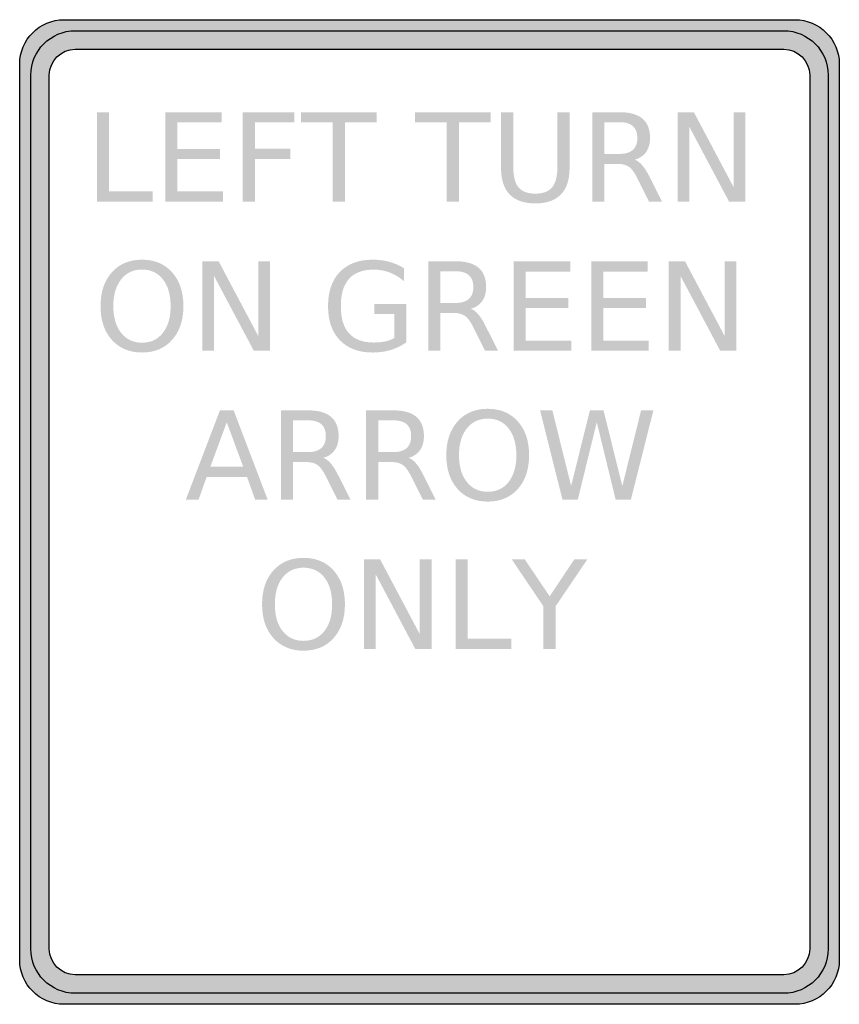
# Model space of a CAD drawing. Header units: inches. Extents: x -0.5 to 0.5, y -0.6 to 0.6.
import ezdxf

# ---------------------------------------------------------------- set-up
doc = ezdxf.new("R2010")
doc.units = ezdxf.units.IN
doc.header["$MEASUREMENT"] = 0

msp = doc.modelspace()

# ---------------------------------------------------------------- hatches: boundary and pattern name
h = msp.add_hatch(color=7)
h.paths.add_polyline_path([(-0.5, -0.2827), (-0.5, 0.5469), (-0.4994, 0.5541), (-0.498, 0.5611), (-0.4958, 0.568), (-0.4926, 0.5742), (-0.4886, 0.58), (-0.4842, 0.5852), (-0.479, 0.5898), (-0.4732, 0.5936), (-0.467, 0.5968), (-0.4602, 0.599), (-0.4532, 0.6006), (-0.4458, 0.601), (0.0014, 0.601), (0.4458, 0.601), (0.4532, 0.6006), (0.4602, 0.599), (0.467, 0.5968), (0.4732, 0.5936), (0.479, 0.5898), (0.4842, 0.5852), (0.4886, 0.58), (0.4926, 0.5742), (0.4958, 0.568), (0.498, 0.5611), (0.4994, 0.5541), (0.5, 0.5469), (0.5, -0.2827), (0.5, -0.5469), (0.4994, -0.5541), (0.498, -0.5611), (0.4958, -0.568), (0.4926, -0.5742), (0.4886, -0.58), (0.4842, -0.5852), (0.479, -0.5898), (0.4732, -0.5936), (0.467, -0.5968), (0.4602, -0.599), (0.4532, -0.6006), (0.4458, -0.601), (0.0014, -0.601), (-0.4458, -0.601), (-0.4532, -0.6006), (-0.4602, -0.599), (-0.467, -0.5968), (-0.4732, -0.5936), (-0.479, -0.5898), (-0.4842, -0.5852), (-0.4886, -0.58), (-0.4926, -0.5742), (-0.4958, -0.568), (-0.498, -0.5611), (-0.4994, -0.5541), (-0.5, -0.5469), (-0.5, -0.2827)])
h.paths.add_polyline_path([(-0.464, -0.2827), (-0.464, 0.5333), (-0.4636, 0.5375), (-0.4628, 0.5417), (-0.4614, 0.5455), (-0.4596, 0.5493), (-0.4574, 0.5525), (-0.4546, 0.5557), (-0.4516, 0.5583), (-0.4482, 0.5605), (-0.4445, 0.5623), (-0.4407, 0.5638), (-0.4365, 0.5646), (-0.4323, 0.565), (0.0014, 0.565), (0.4323, 0.565), (0.4365, 0.5646), (0.4407, 0.5638), (0.4445, 0.5623), (0.4482, 0.5605), (0.4516, 0.5583), (0.4546, 0.5557), (0.4574, 0.5525), (0.4596, 0.5493), (0.4614, 0.5455), (0.4628, 0.5417), (0.4636, 0.5375), (0.464, 0.5333), (0.464, -0.2827), (0.464, -0.5333), (0.4636, -0.5375), (0.4628, -0.5417), (0.4614, -0.5455), (0.4596, -0.5493), (0.4574, -0.5525), (0.4546, -0.5557), (0.4516, -0.5583), (0.4482, -0.5605), (0.4445, -0.5623), (0.4407, -0.5638), (0.4365, -0.5646), (0.4323, -0.565), (0.0014, -0.565), (-0.4323, -0.565), (-0.4365, -0.5646), (-0.4407, -0.5638), (-0.4445, -0.5623), (-0.4482, -0.5605), (-0.4516, -0.5583), (-0.4546, -0.5557), (-0.4574, -0.5525), (-0.4596, -0.5493), (-0.4614, -0.5455), (-0.4628, -0.5417), (-0.4636, -0.5375), (-0.464, -0.5333), (-0.464, -0.2827)], flags=0)
h = msp.add_hatch(color=7)
edge = h.paths.add_edge_path()
edge.add_line((-0.4865, -0.2826), (-0.4865, 0.5333))
edge.add_spline(control_points=[(-0.4865, 0.5333), (-0.4865, 0.5632), (-0.4622, 0.5875), (-0.4323, 0.5875)], knot_values=[0, 0, 0, 0, 1, 1, 1, 1], degree=3, periodic=0)
edge.add_line((-0.4323, 0.5875), (0.0014, 0.5875))
edge.add_line((0.0014, 0.5875), (0.4323, 0.5875))
edge.add_spline(control_points=[(0.4323, 0.5875), (0.4622, 0.5875), (0.4865, 0.5632), (0.4865, 0.5333)], knot_values=[0, 0, 0, 0, 1, 1, 1, 1], degree=3, periodic=0)
edge.add_line((0.4865, 0.5333), (0.4865, -0.2826))
edge.add_line((0.4865, -0.2826), (0.4865, -0.5333))
edge.add_spline(control_points=[(0.4865, -0.5333), (0.4865, -0.5632), (0.4622, -0.5875), (0.4323, -0.5875)], knot_values=[0, 0, 0, 0, 1, 1, 1, 1], degree=3, periodic=0)
edge.add_line((0.4323, -0.5875), (0.0014, -0.5875))
edge.add_line((0.0014, -0.5875), (-0.4323, -0.5875))
edge.add_spline(control_points=[(-0.4323, -0.5875), (-0.4622, -0.5875), (-0.4865, -0.5632), (-0.4865, -0.5333)], knot_values=[0, 0, 0, 0, 1, 1, 1, 1], degree=3, periodic=0)
edge.add_line((-0.4865, -0.5333), (-0.4865, -0.2826))
edge = h.paths.add_edge_path(flags=0)
edge.add_line((-0.4639, -0.2826), (-0.4639, 0.5333))
edge.add_spline(control_points=[(-0.4639, 0.5333), (-0.4639, 0.5508), (-0.4497, 0.5649), (-0.4323, 0.5649)], knot_values=[0, 0, 0, 0, 1, 1, 1, 1], degree=3, periodic=0)
edge.add_line((-0.4323, 0.5649), (0.0014, 0.5649))
edge.add_line((0.0014, 0.5649), (0.4323, 0.5649))
edge.add_spline(control_points=[(0.4323, 0.5649), (0.4497, 0.5649), (0.4639, 0.5508), (0.4639, 0.5333)], knot_values=[0, 0, 0, 0, 1, 1, 1, 1], degree=3, periodic=0)
edge.add_line((0.4639, 0.5333), (0.4639, -0.2826))
edge.add_line((0.4639, -0.2826), (0.4639, -0.5333))
edge.add_spline(control_points=[(0.4639, -0.5333), (0.4639, -0.5508), (0.4497, -0.5649), (0.4323, -0.5649)], knot_values=[0, 0, 0, 0, 1, 1, 1, 1], degree=3, periodic=0)
edge.add_line((0.4323, -0.5649), (0.0014, -0.5649))
edge.add_line((0.0014, -0.5649), (-0.4323, -0.5649))
edge.add_spline(control_points=[(-0.4323, -0.5649), (-0.4497, -0.5649), (-0.4639, -0.5508), (-0.4639, -0.5333)], knot_values=[0, 0, 0, 0, 1, 1, 1, 1], degree=3, periodic=0)
edge.add_line((-0.4639, -0.5333), (-0.4639, -0.2826))
for points in [[(-0.4059, 0.4881), (-0.3911, 0.4881), (-0.3911, 0.3913), (-0.3379, 0.3913), (-0.3379, 0.3789), (-0.4059, 0.3789), (-0.4059, 0.4881)], [(-0.3224, 0.4881), (-0.2534, 0.4881), (-0.2534, 0.4756), (-0.3077, 0.4756), (-0.3077, 0.4433), (-0.2556, 0.4433), (-0.2556, 0.4309), (-0.3077, 0.4309), (-0.3077, 0.3913), (-0.2521, 0.3913), (-0.2521, 0.3789), (-0.3224, 0.3789), (-0.3224, 0.4881)], [(-0.2278, 0.4881), (-0.165, 0.4881), (-0.165, 0.4756), (-0.213, 0.4756), (-0.213, 0.4434), (-0.1697, 0.4434), (-0.1697, 0.431), (-0.213, 0.431), (-0.213, 0.3789), (-0.2278, 0.3789), (-0.2278, 0.4881)], [(-0.1568, 0.4881), (-0.0644, 0.4881), (-0.0644, 0.4756), (-0.1031, 0.4756), (-0.1031, 0.3789), (-0.118, 0.3789), (-0.118, 0.4756), (-0.1568, 0.4756), (-0.1568, 0.4881)], [(-0.0176, 0.4881), (0.0747, 0.4881), (0.0747, 0.4756), (0.036, 0.4756), (0.036, 0.3789), (0.0211, 0.3789), (0.0211, 0.4756), (-0.0176, 0.4756), (-0.0176, 0.4881)], [(0.3027, 0.4881), (0.3226, 0.4881), (0.371, 0.3967), (0.371, 0.4881), (0.3854, 0.4881), (0.3854, 0.3789), (0.3655, 0.3789), (0.3171, 0.4702), (0.3171, 0.3789), (0.3027, 0.3789), (0.3027, 0.4881)], [(-0.2772, 0.3061), (-0.2573, 0.3061), (-0.2089, 0.2147), (-0.2089, 0.3061), (-0.1945, 0.3061), (-0.1945, 0.1969), (-0.2144, 0.1969), (-0.2629, 0.2882), (-0.2629, 0.1969), (-0.2772, 0.1969), (-0.2772, 0.3061)], [(0.1026, 0.3061), (0.1717, 0.3061), (0.1717, 0.2936), (0.1174, 0.2936), (0.1174, 0.2613), (0.1694, 0.2613), (0.1694, 0.2489), (0.1174, 0.2489), (0.1174, 0.2093), (0.173, 0.2093), (0.173, 0.1969), (0.1026, 0.1969), (0.1026, 0.3061)], [(0.1973, 0.3061), (0.2663, 0.3061), (0.2663, 0.2936), (0.2121, 0.2936), (0.2121, 0.2613), (0.2641, 0.2613), (0.2641, 0.2489), (0.2121, 0.2489), (0.2121, 0.2093), (0.2676, 0.2093), (0.2676, 0.1969), (0.1973, 0.1969), (0.1973, 0.3061)], [(0.2919, 0.3061), (0.3118, 0.3061), (0.3602, 0.2147), (0.3602, 0.3061), (0.3746, 0.3061), (0.3746, 0.1969), (0.3547, 0.1969), (0.3063, 0.2882), (0.3063, 0.1969), (0.2919, 0.1969), (0.2919, 0.3061)], [(0.1349, 0.1241), (0.1499, 0.1241), (0.1728, 0.0318), (0.1957, 0.1241), (0.2123, 0.1241), (0.2353, 0.0318), (0.2582, 0.1241), (0.2732, 0.1241), (0.2457, 0.0149), (0.2272, 0.0149), (0.2041, 0.1096), (0.1809, 0.0149), (0.1623, 0.0149), (0.1349, 0.1241)], [(-0.0801, -0.0579), (-0.0602, -0.0579), (-0.0118, -0.1493), (-0.0118, -0.0579), (0.0025, -0.0579), (0.0025, -0.1671), (-0.0174, -0.1671), (-0.0658, -0.0758), (-0.0658, -0.1671), (-0.0801, -0.1671), (-0.0801, -0.0579)], [(0.0319, -0.0579), (0.0467, -0.0579), (0.0467, -0.1547), (0.0999, -0.1547), (0.0999, -0.1671), (0.0319, -0.1671), (0.0319, -0.0579)], [(0.1004, -0.0579), (0.1163, -0.0579), (0.1466, -0.1029), (0.1766, -0.0579), (0.1925, -0.0579), (0.1539, -0.1151), (0.1539, -0.1671), (0.139, -0.1671), (0.139, -0.1151), (0.1004, -0.0579)]]:
    msp.add_hatch(color=7).paths.add_polyline_path(points)
h = msp.add_hatch(color=7)
edge = h.paths.add_edge_path()
edge.add_line((0.0873, 0.4881), (0.1022, 0.4881))
edge.add_line((0.1022, 0.4881), (0.1022, 0.4217))
edge.add_spline(control_points=[(0.1022, 0.4217), (0.1022, 0.41), (0.1043, 0.4016), (0.1085, 0.3964), (0.1128, 0.3913), (0.1196, 0.3887), (0.1292, 0.3887), (0.1386, 0.3887), (0.1455, 0.3913), (0.1497, 0.3964), (0.1539, 0.4016), (0.1561, 0.41), (0.1561, 0.4217)], knot_values=[0, 0, 0, 0, 1, 1, 1, 2, 2, 2, 3, 3, 3, 4, 4, 4, 4], degree=3, periodic=0)
edge.add_line((0.1561, 0.4217), (0.1561, 0.4881))
edge.add_line((0.1561, 0.4881), (0.1709, 0.4881))
edge.add_line((0.1709, 0.4881), (0.1709, 0.4199))
edge.add_spline(control_points=[(0.1709, 0.4199), (0.1709, 0.4057), (0.1674, 0.3949), (0.1603, 0.3876), (0.1533, 0.3804), (0.1429, 0.3767), (0.1292, 0.3767), (0.1154, 0.3767), (0.1049, 0.3804), (0.0979, 0.3876), (0.0908, 0.3949), (0.0873, 0.4057), (0.0873, 0.4199)], knot_values=[0, 0, 0, 0, 1, 1, 1, 2, 2, 2, 3, 3, 3, 4, 4, 4, 4], degree=3, periodic=0)
edge.add_line((0.0873, 0.4199), (0.0873, 0.4881))
h = msp.add_hatch(color=7)
edge = h.paths.add_edge_path()
edge.add_spline(control_points=[(0.2504, 0.4301), (0.2536, 0.429), (0.2567, 0.4267), (0.2597, 0.4232), (0.2627, 0.4197), (0.2657, 0.4148), (0.2687, 0.4087)], knot_values=[0, 0, 0, 0, 1, 1, 1, 2, 2, 2, 2], degree=3, periodic=0)
edge.add_line((0.2687, 0.4087), (0.2837, 0.3789))
edge.add_line((0.2837, 0.3789), (0.2678, 0.3789))
edge.add_line((0.2678, 0.3789), (0.2539, 0.4069))
edge.add_spline(control_points=[(0.2539, 0.4069), (0.2503, 0.4142), (0.2468, 0.419), (0.2434, 0.4214), (0.24, 0.4238), (0.2354, 0.425), (0.2295, 0.425)], knot_values=[0, 0, 0, 0, 1, 1, 1, 2, 2, 2, 2], degree=3, periodic=0)
edge.add_line((0.2295, 0.425), (0.2134, 0.425))
edge.add_line((0.2134, 0.425), (0.2134, 0.3789))
edge.add_line((0.2134, 0.3789), (0.1986, 0.3789))
edge.add_line((0.1986, 0.3789), (0.1986, 0.4881))
edge.add_line((0.1986, 0.4881), (0.232, 0.4881))
edge.add_spline(control_points=[(0.232, 0.4881), (0.2445, 0.4881), (0.2538, 0.4854), (0.2599, 0.4802), (0.2661, 0.475), (0.2691, 0.4671), (0.2691, 0.4566), (0.2691, 0.4497), (0.2675, 0.444), (0.2644, 0.4395), (0.2612, 0.435), (0.2565, 0.4318), (0.2504, 0.4301)], knot_values=[0, 0, 0, 0, 1, 1, 1, 2, 2, 2, 3, 3, 3, 4, 4, 4, 4], degree=3, periodic=0)
edge = h.paths.add_edge_path(flags=0)
edge.add_line((0.2134, 0.4759), (0.2134, 0.4372))
edge.add_line((0.2134, 0.4372), (0.232, 0.4372))
edge.add_spline(control_points=[(0.232, 0.4372), (0.2391, 0.4372), (0.2445, 0.4388), (0.2481, 0.4421), (0.2518, 0.4454), (0.2536, 0.4502), (0.2536, 0.4566), (0.2536, 0.463), (0.2518, 0.4678), (0.2481, 0.4711), (0.2445, 0.4743), (0.2391, 0.4759), (0.232, 0.4759)], knot_values=[0, 0, 0, 0, 1, 1, 1, 2, 2, 2, 3, 3, 3, 4, 4, 4, 4], degree=3, periodic=0)
edge.add_line((0.232, 0.4759), (0.2134, 0.4759))
h = msp.add_hatch(color=7)
edge = h.paths.add_edge_path()
edge.add_spline(control_points=[(-0.3508, 0.308), (-0.3355, 0.308), (-0.3232, 0.3029), (-0.3141, 0.2926), (-0.3049, 0.2824), (-0.3003, 0.2686), (-0.3003, 0.2513), (-0.3003, 0.2341), (-0.3049, 0.2204), (-0.3141, 0.2101), (-0.3232, 0.1999), (-0.3355, 0.1947), (-0.3508, 0.1947), (-0.3661, 0.1947), (-0.3784, 0.1999), (-0.3876, 0.2101), (-0.3968, 0.2203), (-0.4014, 0.2341), (-0.4014, 0.2513), (-0.4014, 0.2686), (-0.3968, 0.2824), (-0.3876, 0.2926), (-0.3784, 0.3029), (-0.3661, 0.308), (-0.3508, 0.308)], knot_values=[0, 0, 0, 0, 1, 1, 1, 2, 2, 2, 3, 3, 3, 4, 4, 4, 5, 5, 5, 6, 6, 6, 7, 7, 7, 8, 8, 8, 8], degree=3, periodic=0)
edge = h.paths.add_edge_path(flags=0)
edge.add_spline(control_points=[(-0.3508, 0.296), (-0.3615, 0.296), (-0.37, 0.292), (-0.3763, 0.284), (-0.3826, 0.276), (-0.3858, 0.2651), (-0.3858, 0.2513), (-0.3858, 0.2376), (-0.3826, 0.2267), (-0.3763, 0.2187), (-0.37, 0.2107), (-0.3615, 0.2067), (-0.3508, 0.2067), (-0.34, 0.2067), (-0.3315, 0.2107), (-0.3253, 0.2187), (-0.319, 0.2267), (-0.3159, 0.2376), (-0.3159, 0.2513), (-0.3159, 0.2651), (-0.319, 0.276), (-0.3253, 0.284), (-0.3315, 0.292), (-0.34, 0.296), (-0.3508, 0.296)], knot_values=[0, 0, 0, 0, 1, 1, 1, 2, 2, 2, 3, 3, 3, 4, 4, 4, 5, 5, 5, 6, 6, 6, 7, 7, 7, 8, 8, 8, 8], degree=3, periodic=0)
h = msp.add_hatch(color=7)
edge = h.paths.add_edge_path()
edge.add_line((-0.0431, 0.2124), (-0.0431, 0.2418))
edge.add_line((-0.0431, 0.2418), (-0.0672, 0.2418))
edge.add_line((-0.0672, 0.2418), (-0.0672, 0.2539))
edge.add_line((-0.0672, 0.2539), (-0.0284, 0.2539))
edge.add_line((-0.0284, 0.2539), (-0.0284, 0.207))
edge.add_spline(control_points=[(-0.0284, 0.207), (-0.0341, 0.203), (-0.0404, 0.1999), (-0.0473, 0.1978), (-0.0542, 0.1958), (-0.0615, 0.1947), (-0.0693, 0.1947), (-0.0864, 0.1947), (-0.0997, 0.1997), (-0.1094, 0.2097), (-0.119, 0.2197), (-0.1238, 0.2335), (-0.1238, 0.2513), (-0.1238, 0.2692), (-0.119, 0.2831), (-0.1094, 0.2931), (-0.0997, 0.303), (-0.0864, 0.308), (-0.0693, 0.308), (-0.0622, 0.308), (-0.0554, 0.3072), (-0.049, 0.3054), (-0.0426, 0.3036), (-0.0367, 0.3011), (-0.0313, 0.2976)], knot_values=[0, 0, 0, 0, 1, 1, 1, 2, 2, 2, 3, 3, 3, 4, 4, 4, 5, 5, 5, 6, 6, 6, 7, 7, 7, 8, 8, 8, 8], degree=3, periodic=0)
edge.add_line((-0.0313, 0.2976), (-0.0313, 0.2819))
edge.add_spline(control_points=[(-0.0313, 0.2819), (-0.0367, 0.2866), (-0.0425, 0.29), (-0.0487, 0.2924), (-0.0548, 0.2947), (-0.0613, 0.2959), (-0.0681, 0.2959), (-0.0814, 0.2959), (-0.0915, 0.2922), (-0.0982, 0.2847), (-0.1049, 0.2772), (-0.1082, 0.2661), (-0.1082, 0.2513), (-0.1082, 0.2366), (-0.1049, 0.2255), (-0.0982, 0.2181), (-0.0915, 0.2106), (-0.0814, 0.2069), (-0.0681, 0.2069), (-0.0629, 0.2069), (-0.0582, 0.2073), (-0.0541, 0.2082), (-0.05, 0.2091), (-0.0463, 0.2105), (-0.0431, 0.2124)], knot_values=[0, 0, 0, 0, 1, 1, 1, 2, 2, 2, 3, 3, 3, 4, 4, 4, 5, 5, 5, 6, 6, 6, 7, 7, 7, 8, 8, 8, 8], degree=3, periodic=0)
h = msp.add_hatch(color=7)
edge = h.paths.add_edge_path()
edge.add_spline(control_points=[(0.0503, 0.2481), (0.0535, 0.247), (0.0566, 0.2447), (0.0596, 0.2412), (0.0626, 0.2377), (0.0656, 0.2328), (0.0686, 0.2267)], knot_values=[0, 0, 0, 0, 1, 1, 1, 2, 2, 2, 2], degree=3, periodic=0)
edge.add_line((0.0686, 0.2267), (0.0836, 0.1969))
edge.add_line((0.0836, 0.1969), (0.0677, 0.1969))
edge.add_line((0.0677, 0.1969), (0.0538, 0.2249))
edge.add_spline(control_points=[(0.0538, 0.2249), (0.0502, 0.2322), (0.0467, 0.237), (0.0433, 0.2394), (0.0399, 0.2418), (0.0353, 0.243), (0.0294, 0.243)], knot_values=[0, 0, 0, 0, 1, 1, 1, 2, 2, 2, 2], degree=3, periodic=0)
edge.add_line((0.0294, 0.243), (0.0133, 0.243))
edge.add_line((0.0133, 0.243), (0.0133, 0.1969))
edge.add_line((0.0133, 0.1969), (-0.0014, 0.1969))
edge.add_line((-0.0014, 0.1969), (-0.0014, 0.3061))
edge.add_line((-0.0014, 0.3061), (0.0319, 0.3061))
edge.add_spline(control_points=[(0.0319, 0.3061), (0.0444, 0.3061), (0.0537, 0.3034), (0.0599, 0.2982), (0.066, 0.293), (0.0691, 0.2851), (0.0691, 0.2746), (0.0691, 0.2677), (0.0675, 0.262), (0.0643, 0.2575), (0.0611, 0.253), (0.0564, 0.2498), (0.0503, 0.2481)], knot_values=[0, 0, 0, 0, 1, 1, 1, 2, 2, 2, 3, 3, 3, 4, 4, 4, 4], degree=3, periodic=0)
edge = h.paths.add_edge_path(flags=0)
edge.add_line((0.0133, 0.2939), (0.0133, 0.2552))
edge.add_line((0.0133, 0.2552), (0.0319, 0.2552))
edge.add_spline(control_points=[(0.0319, 0.2552), (0.039, 0.2552), (0.0444, 0.2568), (0.048, 0.2601), (0.0517, 0.2634), (0.0535, 0.2682), (0.0535, 0.2746), (0.0535, 0.281), (0.0517, 0.2858), (0.048, 0.2891), (0.0444, 0.2923), (0.039, 0.2939), (0.0319, 0.2939)], knot_values=[0, 0, 0, 0, 1, 1, 1, 2, 2, 2, 3, 3, 3, 4, 4, 4, 4], degree=3, periodic=0)
edge.add_line((0.0319, 0.2939), (0.0133, 0.2939))
h = msp.add_hatch(color=7)
h.paths.add_polyline_path([(-0.2557, 0.1241), (-0.239, 0.1241), (-0.1974, 0.0149), (-0.2127, 0.0149), (-0.2227, 0.0429), (-0.2719, 0.0429), (-0.2818, 0.0149), (-0.2974, 0.0149), (-0.2557, 0.1241)])
h.paths.add_polyline_path([(-0.2474, 0.1095), (-0.2674, 0.0552), (-0.2273, 0.0552), (-0.2474, 0.1095)], flags=0)
h = msp.add_hatch(color=7)
edge = h.paths.add_edge_path()
edge.add_spline(control_points=[(-0.1296, 0.0661), (-0.1265, 0.065), (-0.1234, 0.0627), (-0.1204, 0.0592), (-0.1174, 0.0557), (-0.1144, 0.0508), (-0.1113, 0.0447)], knot_values=[0, 0, 0, 0, 1, 1, 1, 2, 2, 2, 2], degree=3, periodic=0)
edge.add_line((-0.1113, 0.0447), (-0.0963, 0.0149))
edge.add_line((-0.0963, 0.0149), (-0.1122, 0.0149))
edge.add_line((-0.1122, 0.0149), (-0.1262, 0.0429))
edge.add_spline(control_points=[(-0.1262, 0.0429), (-0.1298, 0.0502), (-0.1333, 0.055), (-0.1367, 0.0574), (-0.1401, 0.0598), (-0.1447, 0.061), (-0.1505, 0.061)], knot_values=[0, 0, 0, 0, 1, 1, 1, 2, 2, 2, 2], degree=3, periodic=0)
edge.add_line((-0.1505, 0.061), (-0.1666, 0.061))
edge.add_line((-0.1666, 0.061), (-0.1666, 0.0149))
edge.add_line((-0.1666, 0.0149), (-0.1814, 0.0149))
edge.add_line((-0.1814, 0.0149), (-0.1814, 0.1241))
edge.add_line((-0.1814, 0.1241), (-0.1481, 0.1241))
edge.add_spline(control_points=[(-0.1481, 0.1241), (-0.1356, 0.1241), (-0.1263, 0.1214), (-0.1201, 0.1162), (-0.114, 0.111), (-0.1109, 0.1031), (-0.1109, 0.0926), (-0.1109, 0.0857), (-0.1125, 0.08), (-0.1157, 0.0755), (-0.1189, 0.071), (-0.1235, 0.0678), (-0.1296, 0.0661)], knot_values=[0, 0, 0, 0, 1, 1, 1, 2, 2, 2, 3, 3, 3, 4, 4, 4, 4], degree=3, periodic=0)
edge = h.paths.add_edge_path(flags=0)
edge.add_line((-0.1666, 0.1119), (-0.1666, 0.0731))
edge.add_line((-0.1666, 0.0731), (-0.1481, 0.0731))
edge.add_spline(control_points=[(-0.1481, 0.0731), (-0.1409, 0.0731), (-0.1356, 0.0748), (-0.1319, 0.0781), (-0.1283, 0.0814), (-0.1265, 0.0862), (-0.1265, 0.0926), (-0.1265, 0.099), (-0.1283, 0.1038), (-0.1319, 0.1071), (-0.1356, 0.1103), (-0.1409, 0.1119), (-0.1481, 0.1119)], knot_values=[0, 0, 0, 0, 1, 1, 1, 2, 2, 2, 3, 3, 3, 4, 4, 4, 4], degree=3, periodic=0)
edge.add_line((-0.1481, 0.1119), (-0.1666, 0.1119))
h = msp.add_hatch(color=7)
edge = h.paths.add_edge_path()
edge.add_spline(control_points=[(-0.0255, 0.0661), (-0.0224, 0.065), (-0.0193, 0.0627), (-0.0163, 0.0592), (-0.0133, 0.0557), (-0.0103, 0.0508), (-0.0073, 0.0447)], knot_values=[0, 0, 0, 0, 1, 1, 1, 2, 2, 2, 2], degree=3, periodic=0)
edge.add_line((-0.0073, 0.0447), (0.0077, 0.0149))
edge.add_line((0.0077, 0.0149), (-0.0081, 0.0149))
edge.add_line((-0.0081, 0.0149), (-0.0221, 0.0429))
edge.add_spline(control_points=[(-0.0221, 0.0429), (-0.0257, 0.0502), (-0.0292, 0.055), (-0.0326, 0.0574), (-0.036, 0.0598), (-0.0406, 0.061), (-0.0465, 0.061)], knot_values=[0, 0, 0, 0, 1, 1, 1, 2, 2, 2, 2], degree=3, periodic=0)
edge.add_line((-0.0465, 0.061), (-0.0626, 0.061))
edge.add_line((-0.0626, 0.061), (-0.0626, 0.0149))
edge.add_line((-0.0626, 0.0149), (-0.0773, 0.0149))
edge.add_line((-0.0773, 0.0149), (-0.0773, 0.1241))
edge.add_line((-0.0773, 0.1241), (-0.044, 0.1241))
edge.add_spline(control_points=[(-0.044, 0.1241), (-0.0315, 0.1241), (-0.0222, 0.1214), (-0.016, 0.1162), (-0.0099, 0.111), (-0.0068, 0.1031), (-0.0068, 0.0926), (-0.0068, 0.0857), (-0.0084, 0.08), (-0.0116, 0.0755), (-0.0148, 0.071), (-0.0194, 0.0678), (-0.0255, 0.0661)], knot_values=[0, 0, 0, 0, 1, 1, 1, 2, 2, 2, 3, 3, 3, 4, 4, 4, 4], degree=3, periodic=0)
edge = h.paths.add_edge_path(flags=0)
edge.add_line((-0.0626, 0.1119), (-0.0626, 0.0731))
edge.add_line((-0.0626, 0.0731), (-0.044, 0.0731))
edge.add_spline(control_points=[(-0.044, 0.0731), (-0.0369, 0.0731), (-0.0315, 0.0748), (-0.0278, 0.0781), (-0.0242, 0.0814), (-0.0224, 0.0862), (-0.0224, 0.0926), (-0.0224, 0.099), (-0.0242, 0.1038), (-0.0278, 0.1071), (-0.0315, 0.1103), (-0.0369, 0.1119), (-0.044, 0.1119)], knot_values=[0, 0, 0, 0, 1, 1, 1, 2, 2, 2, 3, 3, 3, 4, 4, 4, 4], degree=3, periodic=0)
edge.add_line((-0.044, 0.1119), (-0.0626, 0.1119))
h = msp.add_hatch(color=7)
edge = h.paths.add_edge_path()
edge.add_spline(control_points=[(0.0711, 0.126), (0.0864, 0.126), (0.0986, 0.1209), (0.1078, 0.1106), (0.117, 0.1004), (0.1215, 0.0866), (0.1215, 0.0693), (0.1215, 0.0521), (0.117, 0.0384), (0.1078, 0.0281), (0.0986, 0.0179), (0.0864, 0.0127), (0.0711, 0.0127), (0.0557, 0.0127), (0.0434, 0.0179), (0.0343, 0.0281), (0.0251, 0.0383), (0.0205, 0.0521), (0.0205, 0.0693), (0.0205, 0.0866), (0.0251, 0.1004), (0.0343, 0.1106), (0.0434, 0.1209), (0.0557, 0.126), (0.0711, 0.126)], knot_values=[0, 0, 0, 0, 1, 1, 1, 2, 2, 2, 3, 3, 3, 4, 4, 4, 5, 5, 5, 6, 6, 6, 7, 7, 7, 8, 8, 8, 8], degree=3, periodic=0)
edge = h.paths.add_edge_path(flags=0)
edge.add_spline(control_points=[(0.0711, 0.114), (0.0604, 0.114), (0.0518, 0.11), (0.0455, 0.102), (0.0392, 0.094), (0.036, 0.0831), (0.036, 0.0693), (0.036, 0.0556), (0.0392, 0.0447), (0.0455, 0.0367), (0.0518, 0.0287), (0.0604, 0.0247), (0.0711, 0.0247), (0.0818, 0.0247), (0.0903, 0.0287), (0.0966, 0.0367), (0.1028, 0.0447), (0.106, 0.0556), (0.106, 0.0693), (0.106, 0.0831), (0.1028, 0.094), (0.0966, 0.102), (0.0903, 0.11), (0.0818, 0.114), (0.0711, 0.114)], knot_values=[0, 0, 0, 0, 1, 1, 1, 2, 2, 2, 3, 3, 3, 4, 4, 4, 5, 5, 5, 6, 6, 6, 7, 7, 7, 8, 8, 8, 8], degree=3, periodic=0)
h = msp.add_hatch(color=7)
edge = h.paths.add_edge_path()
edge.add_spline(control_points=[(-0.1537, -0.056), (-0.1384, -0.056), (-0.1261, -0.0611), (-0.117, -0.0714), (-0.1078, -0.0816), (-0.1032, -0.0954), (-0.1032, -0.1127), (-0.1032, -0.1299), (-0.1078, -0.1436), (-0.117, -0.1539), (-0.1261, -0.1641), (-0.1384, -0.1693), (-0.1537, -0.1693), (-0.169, -0.1693), (-0.1813, -0.1641), (-0.1905, -0.1539), (-0.1997, -0.1437), (-0.2043, -0.1299), (-0.2043, -0.1127), (-0.2043, -0.0954), (-0.1997, -0.0816), (-0.1905, -0.0714), (-0.1813, -0.0611), (-0.169, -0.056), (-0.1537, -0.056)], knot_values=[0, 0, 0, 0, 1, 1, 1, 2, 2, 2, 3, 3, 3, 4, 4, 4, 5, 5, 5, 6, 6, 6, 7, 7, 7, 8, 8, 8, 8], degree=3, periodic=0)
edge = h.paths.add_edge_path(flags=0)
edge.add_spline(control_points=[(-0.1537, -0.068), (-0.1644, -0.068), (-0.1729, -0.072), (-0.1793, -0.08), (-0.1856, -0.088), (-0.1887, -0.0989), (-0.1887, -0.1127), (-0.1887, -0.1264), (-0.1856, -0.1373), (-0.1793, -0.1453), (-0.1729, -0.1533), (-0.1644, -0.1573), (-0.1537, -0.1573), (-0.143, -0.1573), (-0.1345, -0.1533), (-0.1282, -0.1453), (-0.1219, -0.1373), (-0.1188, -0.1264), (-0.1188, -0.1127), (-0.1188, -0.0989), (-0.1219, -0.088), (-0.1282, -0.08), (-0.1345, -0.072), (-0.143, -0.068), (-0.1537, -0.068)], knot_values=[0, 0, 0, 0, 1, 1, 1, 2, 2, 2, 3, 3, 3, 4, 4, 4, 5, 5, 5, 6, 6, 6, 7, 7, 7, 8, 8, 8, 8], degree=3, periodic=0)

# ---------------------------------------------------------------- linework, layer by layer
at = {"color": 7}
for points in [[(-0.4458, 0.601), (0.0014, 0.601)], [(0.0014, 0.601), (0.4458, 0.601)], [(-0.4323, 0.5875), (0.0014, 0.5875)], [(0.0014, 0.5875), (0.4323, 0.5875)], [(-0.4323, 0.5649), (0.0014, 0.5649)], [(0.0014, 0.5649), (0.4323, 0.5649)], [(-0.5, -0.2826), (-0.5, 0.5468)], [(0.5, 0.5468), (0.5, -0.2826)], [(-0.4865, -0.2826), (-0.4865, 0.5333)], [(-0.4639, -0.2826), (-0.4639, 0.5333)], [(0.4639, 0.5333), (0.4639, -0.2826)], [(0.4865, 0.5333), (0.4865, -0.2826)], [(-0.5, -0.5468), (-0.5, -0.2826)], [(-0.4865, -0.5333), (-0.4865, -0.2826)], [(-0.4639, -0.5333), (-0.4639, -0.2826)], [(0.4639, -0.2826), (0.4639, -0.5333)], [(0.4865, -0.2826), (0.4865, -0.5333)], [(0.5, -0.2826), (0.5, -0.5468)], [(0.0014, -0.5649), (-0.4323, -0.5649)], [(0.4323, -0.5649), (0.0014, -0.5649)], [(0.0014, -0.5875), (-0.4323, -0.5875)], [(0.4323, -0.5875), (0.0014, -0.5875)], [(0.0014, -0.601), (-0.4458, -0.601)], [(0.4458, -0.601), (0.0014, -0.601)]]:
    msp.add_lwpolyline(points, dxfattribs=at)
for points in [[(-0.5, 0.5468), (-0.5, 0.5768), (-0.4757, 0.601), (-0.4458, 0.601)], [(0.4458, 0.601), (0.4757, 0.601), (0.5, 0.5768), (0.5, 0.5468)], [(-0.4865, 0.5333), (-0.4865, 0.5632), (-0.4622, 0.5875), (-0.4323, 0.5875)], [(0.4323, 0.5875), (0.4622, 0.5875), (0.4865, 0.5632), (0.4865, 0.5333)], [(-0.4639, 0.5333), (-0.4639, 0.5508), (-0.4497, 0.5649), (-0.4323, 0.5649)], [(0.4323, 0.5649), (0.4497, 0.5649), (0.4639, 0.5508), (0.4639, 0.5333)], [(-0.4323, -0.5875), (-0.4622, -0.5875), (-0.4865, -0.5632), (-0.4865, -0.5333)], [(-0.4323, -0.5649), (-0.4497, -0.5649), (-0.4639, -0.5508), (-0.4639, -0.5333)], [(0.4865, -0.5333), (0.4865, -0.5632), (0.4622, -0.5875), (0.4323, -0.5875)], [(0.4639, -0.5333), (0.4639, -0.5508), (0.4497, -0.5649), (0.4323, -0.5649)], [(-0.4458, -0.601), (-0.4757, -0.601), (-0.5, -0.5768), (-0.5, -0.5468)], [(0.5, -0.5468), (0.5, -0.5768), (0.4757, -0.601), (0.4458, -0.601)]]:
    msp.add_open_spline(points, degree=3, dxfattribs=at)

doc.saveas('drawing.dxf')
